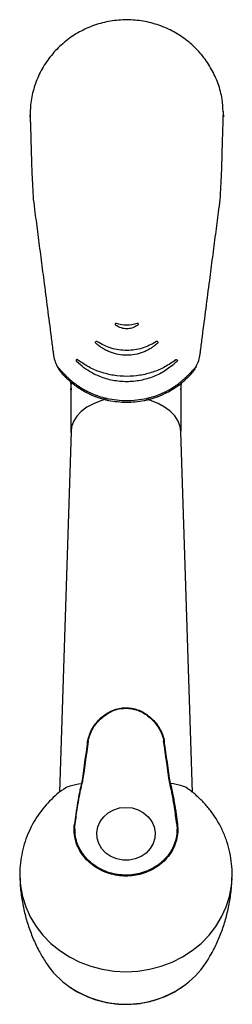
# Model space of a CAD drawing. Header units: millimetres. Extents: x 3882.12 to 3882.176, y 1957.044 to 1957.304.
import ezdxf

# ---------------------------------------------------------------- set-up
doc = ezdxf.new("R2010")
doc.units = ezdxf.units.MM
doc.layers.add('SANINDUSA', color=3, linetype='Continuous')

msp = doc.modelspace()

# ---------------------------------------------------------------- linework, layer by layer
at = {"layer": 'SANINDUSA'}
for p, q in [((3882.122884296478, 1957.278122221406), (3882.122879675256, 1957.27860884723)), ((3882.173879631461, 1957.278608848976), (3882.173875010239, 1957.278122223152)), ((3882.131174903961, 1957.210435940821), (3882.131447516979, 1957.210146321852)), ((3882.139902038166, 1957.210092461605), (3882.139279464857, 1957.210420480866)), ((3882.16530344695, 1957.210154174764), (3882.165582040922, 1957.210448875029)), ((3882.133547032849, 1957.208089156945), (3882.133693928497, 1957.205947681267)), ((3882.1626653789, 1957.205947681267), (3882.162788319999, 1957.207739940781)), ((3882.133673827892, 1957.206240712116), (3882.133673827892, 1957.194671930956)), ((3882.1626653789, 1957.205947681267), (3882.1626653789, 1957.195028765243)), ((3882.13368272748, 1957.194950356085), (3882.130634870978, 1957.099597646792)), ((3882.165725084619, 1957.099577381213), (3882.162676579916, 1957.194950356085)), ((3882.138067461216, 1957.111885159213), (3882.138067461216, 1957.113050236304)), ((3882.15829184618, 1957.113050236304), (3882.15829184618, 1957.111885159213)), ((3882.14817965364, 1957.095622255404), (3882.1481640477, 1957.095622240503)), ((3882.134590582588, 1957.09116004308), (3882.134590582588, 1957.088623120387)), ((3882.161768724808, 1957.09116004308), (3882.161768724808, 1957.088656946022)), ((3882.134679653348, 1957.089828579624), (3882.134679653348, 1957.088125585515)), ((3882.161679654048, 1957.088104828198), (3882.161679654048, 1957.089828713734))]:
    msp.add_line(p, q, dxfattribs=at)
at = {"layer": 'SANINDUSA', "flags": 128}
for points in [[(3882.142629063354, 1957.20338902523), (3882.141520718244, 1957.203057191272), (3882.139587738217, 1957.202283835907), (3882.137866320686, 1957.201325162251), (3882.136398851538, 1957.200204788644), (3882.135221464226, 1957.198950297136), (3882.134363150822, 1957.197592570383), (3882.133845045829, 1957.196165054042), (3882.13368272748, 1957.194950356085)], [(3882.162676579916, 1957.194950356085), (3882.162487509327, 1957.196273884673), (3882.161943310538, 1957.19769737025), (3882.161060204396, 1957.199048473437), (3882.159859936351, 1957.200293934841), (3882.158372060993, 1957.201403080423), (3882.156633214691, 1957.202348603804), (3882.154686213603, 1957.20310721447), (3882.153903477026, 1957.20334192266)], [(3882.14817965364, 1957.095622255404), (3882.149830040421, 1957.095458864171), (3882.15140330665, 1957.09497633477), (3882.152825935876, 1957.094197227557), (3882.154031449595, 1957.093157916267), (3882.154963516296, 1957.091907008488), (3882.155578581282, 1957.090502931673), (3882.155847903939, 1957.089011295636), (3882.155758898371, 1957.087501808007), (3882.155315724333, 1957.086045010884), (3882.154539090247, 1957.08470895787), (3882.153465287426, 1957.083556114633), (3882.152144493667, 1957.082640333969), (3882.15063842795, 1957.082004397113), (3882.149017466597, 1957.081678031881), (3882.147357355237, 1957.081676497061), (3882.145735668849, 1957.08199986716), (3882.144228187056, 1957.082633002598), (3882.142905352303, 1957.083546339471), (3882.141828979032, 1957.084697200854), (3882.141049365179, 1957.086031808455), (3882.14060294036, 1957.087487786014), (3882.14051056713, 1957.088997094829), (3882.140776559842, 1957.090489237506), (3882.141388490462, 1957.091894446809), (3882.142317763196, 1957.093147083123), (3882.143520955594, 1957.094188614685), (3882.144941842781, 1957.094970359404), (3882.146514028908, 1957.095455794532), (3882.1481640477, 1957.095622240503)], [(3882.120196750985, 1957.076808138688), (3882.120351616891, 1957.074877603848), (3882.120874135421, 1957.072055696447), (3882.121740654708, 1957.069304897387), (3882.122940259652, 1957.066659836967), (3882.124457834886, 1957.064153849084), (3882.126274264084, 1957.0618185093), (3882.128366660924, 1957.059683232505), (3882.130708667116, 1957.057774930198), (3882.133270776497, 1957.05611762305), (3882.136020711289, 1957.054732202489), (3882.138923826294, 1957.053636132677), (3882.141943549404, 1957.052843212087), (3882.145041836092, 1957.052363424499), (3882.14817965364, 1957.052202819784), (3882.151317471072, 1957.052363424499), (3882.154415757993, 1957.052843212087), (3882.157435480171, 1957.053636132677), (3882.160338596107, 1957.054732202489), (3882.1630885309, 1957.05611762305), (3882.165650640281, 1957.057774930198), (3882.167992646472, 1957.059683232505), (3882.170085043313, 1957.0618185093), (3882.17190147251, 1957.064153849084), (3882.173419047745, 1957.066659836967), (3882.174618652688, 1957.069304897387), (3882.175485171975, 1957.072055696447), (3882.176007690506, 1957.074877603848), (3882.176162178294, 1957.076798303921)]]:
    msp.add_lwpolyline(points, dxfattribs=at)
at = {"layer": 'SANINDUSA'}
for centre, radius, start, end in [((3882.146462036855, 1957.067322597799), 0.02320258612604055, 213.1053239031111, 235.7084330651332), ((3882.149898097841, 1957.067321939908), 0.02320153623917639, 304.3173535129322, 326.8877204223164), ((3882.148179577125, 1957.070039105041), 0.02641481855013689, 235.9502701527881, 304.0733327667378)]:
    msp.add_arc(centre, radius, start, end, dxfattribs=at)
for centre, major_axis, ratio, start_param, end_param in [((3882.144796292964, 1957.148213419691), (0.01591454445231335, 0.1063781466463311), 0.01431529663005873, 1.90982225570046, 2.022811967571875), ((3882.144787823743, 1957.14696113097), (0.01595438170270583, 0.1066444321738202), 0.01431529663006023, 1.895865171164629, 2.008412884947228), ((3882.151571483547, 1957.14696113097), (-0.01595438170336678, 0.1066444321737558), 0.01431529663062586, 4.274772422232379, 4.387320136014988), ((3882.151563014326, 1957.148213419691), (-0.0159145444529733, 0.1063781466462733), 0.01431529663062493, 4.260373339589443, 4.373363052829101)]:
    msp.add_ellipse(centre, major_axis=major_axis, ratio=ratio, start_param=start_param, end_param=end_param, dxfattribs=at)
for points, knots in [([(3882.173809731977, 1957.279441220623), (3882.173752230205, 1957.280539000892), (3882.17362053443, 1957.283053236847), (3882.172581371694, 1957.286833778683), (3882.170866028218, 1957.290690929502), (3882.168524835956, 1957.294181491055), (3882.16560627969, 1957.297271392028), (3882.162222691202, 1957.299827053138), (3882.158413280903, 1957.30181242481), (3882.154332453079, 1957.303138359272), (3882.150031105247, 1957.303778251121), (3882.145700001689, 1957.303692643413), (3882.14140064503, 1957.302877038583), (3882.137334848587, 1957.30136661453), (3882.13354997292, 1957.29917648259), (3882.130232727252, 1957.296413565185), (3882.127417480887, 1957.293107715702), (3882.125235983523, 1957.289431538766), (3882.123724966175, 1957.285419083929), (3882.123018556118, 1957.282054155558), (3882.12294527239, 1957.280033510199), (3882.122923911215, 1957.279444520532)], [0, 0, 0, 0, 0.04243344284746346, 0.09718492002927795, 0.1503854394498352, 0.2051082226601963, 0.2586859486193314, 0.3137848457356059, 0.3679267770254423, 0.4236040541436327, 0.4783856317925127, 0.5347455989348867, 0.5897035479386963, 0.6462581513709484, 0.7011156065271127, 0.7575881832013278, 0.8120110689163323, 0.8680502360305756, 0.9218390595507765, 0.9772171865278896, 0.9999999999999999, 0.9999999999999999, 0.9999999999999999, 0.9999999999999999]), ([(3882.122884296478, 1957.278122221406), (3882.122898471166, 1957.277738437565), (3882.122926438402, 1957.276981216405), (3882.123018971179, 1957.275037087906), (3882.123087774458, 1957.272608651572), (3882.123155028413, 1957.269980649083), (3882.12322511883, 1957.267399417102), (3882.123283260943, 1957.265120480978), (3882.12338424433, 1957.262650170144), (3882.123524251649, 1957.259769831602), (3882.123662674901, 1957.257419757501), (3882.123733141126, 1957.25622342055)], [0, 0, 0, 0, 0.1461432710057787, 0.2883466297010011, 0.4256384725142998, 0.5586839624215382, 0.6454194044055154, 0.7307756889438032, 0.8002304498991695, 0.8983046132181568, 1, 1, 1, 1]), ([(3882.122894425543, 1957.279473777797), (3882.122895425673, 1957.278979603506), (3882.122897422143, 1957.277993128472), (3882.12294830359, 1957.276685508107), (3882.122973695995, 1957.276032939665)], [0, 0, 0, 0, 0.5009496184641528, 1, 1, 1, 1]), ([(3882.173785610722, 1957.276032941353), (3882.173811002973, 1957.27668550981), (3882.17386188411, 1957.277993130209), (3882.17386388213, 1957.278979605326), (3882.173864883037, 1957.27947377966)], [0, 0, 0, 0, 0.4990503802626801, 1, 1, 1, 1]), ([(3882.173022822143, 1957.256169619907), (3882.173093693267, 1957.257369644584), (3882.173232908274, 1957.259726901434), (3882.173373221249, 1957.262614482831), (3882.173475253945, 1957.26508765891), (3882.17353333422, 1957.267370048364), (3882.173603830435, 1957.269961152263), (3882.173670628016, 1957.272580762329), (3882.173736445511, 1957.274885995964), (3882.173783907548, 1957.275925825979), (3882.17380499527, 1957.276387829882)], [0, 0, 0, 0, 0.1239103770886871, 0.2434021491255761, 0.3276260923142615, 0.4315456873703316, 0.5371562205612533, 0.6991570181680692, 0.8663333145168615, 1, 1, 1, 1]), ([(3882.123733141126, 1957.25622342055), (3882.123733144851, 1957.256223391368), (3882.123866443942, 1957.255179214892), (3882.12426547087, 1957.252126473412), (3882.124922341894, 1957.247041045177), (3882.125709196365, 1957.240972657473), (3882.126554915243, 1957.234443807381), (3882.127458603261, 1957.22746930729), (3882.128260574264, 1957.221279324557), (3882.128782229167, 1957.217253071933), (3882.128982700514, 1957.215705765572), (3882.129022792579, 1957.215396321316)], [0, 0, 0, 0, 2.532313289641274e-06, 0.09061186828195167, 0.2370794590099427, 0.384547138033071, 0.5320783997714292, 0.7103960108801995, 0.8887001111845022, 0.9777412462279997, 1, 1, 1, 1]), ([(3882.16773667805, 1957.215395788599), (3882.167776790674, 1957.215705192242), (3882.167977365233, 1957.217252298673), (3882.168499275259, 1957.221277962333), (3882.169301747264, 1957.227467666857), (3882.170206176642, 1957.234444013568), (3882.171054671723, 1957.240988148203), (3882.171839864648, 1957.247046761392), (3882.172506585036, 1957.252182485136), (3882.172880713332, 1957.255080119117), (3882.173022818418, 1957.256169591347), (3882.173022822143, 1957.256169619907)], [0, 0, 0, 0, 0.02228796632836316, 0.1114461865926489, 0.289984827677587, 0.4685369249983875, 0.6166153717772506, 0.7646294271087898, 0.9116301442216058, 0.999997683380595, 0.9999999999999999, 0.9999999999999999, 0.9999999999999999, 0.9999999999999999]), ([(3882.145334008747, 1957.223374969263), (3882.145323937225, 1957.223347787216), (3882.145303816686, 1957.223293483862), (3882.145311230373, 1957.223205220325), (3882.145345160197, 1957.223122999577), (3882.145388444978, 1957.223083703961), (3882.145410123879, 1957.223064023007)], [0, 0, 0, 0, 0.2504322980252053, 0.5003049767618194, 0.7497309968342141, 1, 1, 1, 1]), ([(3882.145645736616, 1957.223497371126), (3882.145615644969, 1957.223505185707), (3882.145555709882, 1957.223520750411), (3882.145463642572, 1957.223501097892), (3882.14538316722, 1957.223452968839), (3882.145350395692, 1957.223400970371), (3882.145334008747, 1957.223374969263)], [0, 0, 0, 0, 0.2516199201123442, 0.5011643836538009, 0.7505642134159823, 1, 1, 1, 1]), ([(3882.151113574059, 1957.223497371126), (3882.150201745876, 1957.223253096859), (3882.148379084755, 1957.222764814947), (3882.146556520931, 1957.223253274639), (3882.145645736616, 1957.223497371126)], [0, 0, 0, 0, 0.5002730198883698, 1, 1, 1, 1]), ([(3882.151425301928, 1957.223374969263), (3882.151408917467, 1957.223400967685), (3882.151376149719, 1957.223452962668), (3882.151295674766, 1957.223501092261), (3882.151203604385, 1957.223520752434), (3882.151143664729, 1957.223505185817), (3882.151113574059, 1957.223497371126)], [0, 0, 0, 0, 0.2494070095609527, 0.4987961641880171, 0.7483876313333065, 0.9999999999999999, 0.9999999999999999, 0.9999999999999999, 0.9999999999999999]), ([(3882.151349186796, 1957.223064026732), (3882.151370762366, 1957.223083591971), (3882.151413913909, 1957.223122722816), (3882.151447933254, 1957.223204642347), (3882.15145559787, 1957.223293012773), (3882.151435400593, 1957.223347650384), (3882.151425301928, 1957.223374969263)], [0, 0, 0, 0, 0.2499990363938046, 0.5000027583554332, 0.7500007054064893, 0.9999999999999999, 0.9999999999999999, 0.9999999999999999, 0.9999999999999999]), ([(3882.151338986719, 1957.223056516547), (3882.15081958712, 1957.222751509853), (3882.149902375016, 1957.222212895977), (3882.148364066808, 1957.222029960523), (3882.146840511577, 1957.222217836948), (3882.145925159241, 1957.222758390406), (3882.145420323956, 1957.223056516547)], [0, 0, 0, 0, 0.2831277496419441, 0.4999776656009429, 0.72422759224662, 1, 1, 1, 1]), ([(3882.151338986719, 1957.223056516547), (3882.151341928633, 1957.223058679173), (3882.15134746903, 1957.223062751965), (3882.151348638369, 1957.22306361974), (3882.151349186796, 1957.223064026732)], [0, 0, 0, 0, 0.530993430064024, 1, 1, 1, 1]), ([(3882.140210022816, 1957.21829712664), (3882.140189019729, 1957.218321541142), (3882.140147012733, 1957.218370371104), (3882.140125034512, 1957.21846629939), (3882.140136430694, 1957.218564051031), (3882.140172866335, 1957.218617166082), (3882.140191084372, 1957.218643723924)], [0, 0, 0, 0, 0.2499979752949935, 0.5000057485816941, 0.7499998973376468, 1, 1, 1, 1]), ([(3882.14052049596, 1957.218677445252), (3882.140492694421, 1957.218693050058), (3882.140438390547, 1957.218723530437), (3882.140345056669, 1957.218729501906), (3882.140256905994, 1957.218704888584), (3882.140213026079, 1957.218664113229), (3882.140191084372, 1957.218643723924)], [0, 0, 0, 0, 0.2598358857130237, 0.507529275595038, 0.7537449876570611, 1, 1, 1, 1]), ([(3882.140266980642, 1957.218244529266), (3882.14025189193, 1957.218258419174), (3882.140231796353, 1957.218276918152), (3882.14021501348, 1957.218292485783), (3882.140210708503, 1957.218296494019), (3882.14021024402, 1957.218296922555), (3882.140210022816, 1957.21829712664)], [0, 0, 0, 0, 0.6290030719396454, 0.8377242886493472, 0.9227182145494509, 1, 1, 1, 1]), ([(3882.156492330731, 1957.218244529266), (3882.15615321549, 1957.217952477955), (3882.155590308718, 1957.217467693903), (3882.154650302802, 1957.216839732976), (3882.153745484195, 1957.21633372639), (3882.152367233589, 1957.215725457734), (3882.150587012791, 1957.215220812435), (3882.148372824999, 1957.215021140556), (3882.146177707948, 1957.215221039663), (3882.144393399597, 1957.215725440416), (3882.14302633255, 1957.216327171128), (3882.142102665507, 1957.216843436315), (3882.141166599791, 1957.217468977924), (3882.140599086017, 1957.217958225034), (3882.140266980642, 1957.218244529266)], [0, 0, 0, 0, 0.07544171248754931, 0.1252277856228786, 0.1904609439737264, 0.2500395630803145, 0.3789079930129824, 0.5000118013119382, 0.6222199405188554, 0.7478419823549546, 0.8103487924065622, 0.873683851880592, 0.9260806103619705, 1, 1, 1, 1]), ([(3882.156238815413, 1957.218677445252), (3882.155015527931, 1957.21802701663), (3882.15256916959, 1957.216726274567), (3882.148380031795, 1957.2161955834), (3882.144190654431, 1957.216726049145), (3882.141743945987, 1957.218026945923), (3882.14052049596, 1957.218677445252)], [0, 0, 0, 0, 0.2500051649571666, 0.4999660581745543, 0.7499634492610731, 1, 1, 1, 1]), ([(3882.156568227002, 1957.218643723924), (3882.156546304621, 1957.218664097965), (3882.1565024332, 1957.218704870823), (3882.156414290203, 1957.218729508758), (3882.156320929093, 1957.218723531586), (3882.156266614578, 1957.218693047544), (3882.156238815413, 1957.218677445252)], [0, 0, 0, 0, 0.2460466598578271, 0.4923925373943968, 0.7401971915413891, 1, 1, 1, 1]), ([(3882.156549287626, 1957.21829712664), (3882.156549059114, 1957.218296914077), (3882.15654857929, 1957.218296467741), (3882.15654425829, 1957.218292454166), (3882.156527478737, 1957.218276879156), (3882.156507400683, 1957.218258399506), (3882.156492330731, 1957.218244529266)], [0, 0, 0, 0, 0.07747596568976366, 0.1626821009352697, 0.3715357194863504, 1, 1, 1, 1]), ([(3882.156568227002, 1957.218643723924), (3882.156586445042, 1957.21861716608), (3882.156622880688, 1957.218564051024), (3882.156634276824, 1957.218466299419), (3882.15661229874, 1957.218370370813), (3882.156570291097, 1957.218321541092), (3882.156549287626, 1957.21829712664)], [0, 0, 0, 0, 0.24999974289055, 0.4999935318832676, 0.7500009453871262, 1, 1, 1, 1]), ([(3882.129022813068, 1957.215396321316), (3882.129119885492, 1957.214836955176), (3882.129317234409, 1957.213699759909), (3882.129796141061, 1957.212653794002), (3882.130039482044, 1957.212122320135)], [0, 0, 0, 0, 0.4918822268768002, 1, 1, 1, 1]), ([(3882.135150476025, 1957.213894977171), (3882.135134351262, 1957.213884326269), (3882.13510210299, 1957.213863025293), (3882.135064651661, 1957.213818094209), (3882.135037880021, 1957.213766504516), (3882.135023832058, 1957.213709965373), (3882.135023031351, 1957.213651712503), (3882.135035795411, 1957.213595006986), (3882.135060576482, 1957.213542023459), (3882.135086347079, 1957.213513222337), (3882.135099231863, 1957.21349882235)], [0, 0, 0, 0, 0.1250062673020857, 0.250002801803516, 0.3750010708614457, 0.4999987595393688, 0.6250062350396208, 0.7500039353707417, 0.875006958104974, 1, 1, 1, 1]), ([(3882.135099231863, 1957.21349882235), (3882.13509935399, 1957.213498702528), (3882.135099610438, 1957.21349845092), (3882.135101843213, 1957.213496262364), (3882.135110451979, 1957.213487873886), (3882.135148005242, 1957.213451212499), (3882.135186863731, 1957.213413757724), (3882.135217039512, 1957.213384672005)], [0, 0, 0, 0, 0.025258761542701, 0.05303959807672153, 0.1201341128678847, 0.3167351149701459, 0.9999999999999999, 0.9999999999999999, 0.9999999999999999, 0.9999999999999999]), ([(3882.13543355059, 1957.213857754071), (3882.135411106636, 1957.21387403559), (3882.135368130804, 1957.21390521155), (3882.135292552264, 1957.213926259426), (3882.135217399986, 1957.213925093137), (3882.135172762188, 1957.213905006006), (3882.135150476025, 1957.213894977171)], [0, 0, 0, 0, 0.2688439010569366, 0.5147840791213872, 0.7577478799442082, 1, 1, 1, 1]), ([(3882.161542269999, 1957.213384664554), (3882.160618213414, 1957.212590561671), (3882.158786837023, 1957.211016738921), (3882.155523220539, 1957.209364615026), (3882.152034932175, 1957.208320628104), (3882.148378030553, 1957.207969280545), (3882.144738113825, 1957.208320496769), (3882.141621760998, 1957.209241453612), (3882.139092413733, 1957.210456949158), (3882.137037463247, 1957.211762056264), (3882.135830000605, 1957.212838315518), (3882.135217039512, 1957.213384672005)], [0, 0, 0, 0, 0.1259852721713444, 0.2496886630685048, 0.3747387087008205, 0.4996019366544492, 0.6254572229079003, 0.749055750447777, 0.832412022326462, 0.9149249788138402, 1, 1, 1, 1]), ([(3882.161325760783, 1957.213857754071), (3882.160377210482, 1957.213205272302), (3882.158480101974, 1957.211900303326), (3882.15526203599, 1957.210545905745), (3882.151875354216, 1957.209691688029), (3882.148380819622, 1957.209407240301), (3882.14488556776, 1957.209691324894), (3882.141497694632, 1957.210545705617), (3882.138279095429, 1957.211900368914), (3882.136382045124, 1957.213205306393), (3882.13543355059, 1957.213857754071)], [0, 0, 0, 0, 0.1249812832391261, 0.2499636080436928, 0.3749187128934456, 0.4999403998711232, 0.6250172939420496, 0.750043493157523, 0.8750257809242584, 1, 1, 1, 1]), ([(3882.161608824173, 1957.213894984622), (3882.161586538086, 1957.213905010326), (3882.161541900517, 1957.213925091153), (3882.161466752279, 1957.213926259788), (3882.161391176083, 1957.21390521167), (3882.16134820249, 1957.213874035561), (3882.161325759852, 1957.213857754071)], [0, 0, 0, 0, 0.2422506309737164, 0.4852121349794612, 0.7311558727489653, 1, 1, 1, 1]), ([(3882.161660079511, 1957.21349882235), (3882.161659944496, 1957.21349868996), (3882.161659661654, 1957.213498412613), (3882.161657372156, 1957.213496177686), (3882.161648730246, 1957.213487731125), (3882.161611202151, 1957.213451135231), (3882.161572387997, 1957.213413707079), (3882.161542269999, 1957.213384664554)], [0, 0, 0, 0, 0.02545940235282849, 0.05333507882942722, 0.120813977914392, 0.3177920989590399, 1, 1, 1, 1]), ([(3882.161608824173, 1957.213894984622), (3882.161624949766, 1957.213884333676), (3882.161657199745, 1957.213863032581), (3882.161694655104, 1957.213818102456), (3882.161721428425, 1957.213766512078), (3882.16173547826, 1957.213709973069), (3882.161736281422, 1957.213651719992), (3882.161723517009, 1957.213595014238), (3882.161698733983, 1957.213542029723), (3882.161672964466, 1957.213513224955), (3882.161660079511, 1957.21349882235)], [0, 0, 0, 0, 0.1250077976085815, 0.2500062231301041, 0.3750029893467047, 0.4999983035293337, 0.625002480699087, 0.7499968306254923, 0.8749965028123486, 1, 1, 1, 1]), ([(3882.166720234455, 1957.212122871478), (3882.166956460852, 1957.212636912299), (3882.167436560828, 1957.213681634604), (3882.167635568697, 1957.214818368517), (3882.167736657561, 1957.215395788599)], [0, 0, 0, 0, 0.492035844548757, 1, 1, 1, 1]), ([(3882.130039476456, 1957.212122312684), (3882.130100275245, 1957.212054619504), (3882.130221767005, 1957.211919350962), (3882.130343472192, 1957.211783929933), (3882.130404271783, 1957.211716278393)], [0, 0, 0, 0, 0.5004354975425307, 1, 1, 1, 1]), ([(3882.130039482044, 1957.212122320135), (3882.130126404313, 1957.211958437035), (3882.13023403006, 1957.211755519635), (3882.130380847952, 1957.211508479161), (3882.130434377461, 1957.211422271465), (3882.130464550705, 1957.211373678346)], [0, 0, 0, 0, 0.6468781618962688, 0.8009540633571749, 0.9999999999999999, 0.9999999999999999, 0.9999999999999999, 0.9999999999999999]), ([(3882.130404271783, 1957.211716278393), (3882.130418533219, 1957.21170048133), (3882.1304470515, 1957.211668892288), (3882.130475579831, 1957.211637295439), (3882.130489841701, 1957.211621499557)], [0, 0, 0, 0, 0.5000804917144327, 1, 1, 1, 1]), ([(3882.130464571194, 1957.211373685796), (3882.130488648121, 1957.211335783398), (3882.130654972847, 1957.211073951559), (3882.13094124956, 1957.210674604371), (3882.131295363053, 1957.210253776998), (3882.131518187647, 1957.210014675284), (3882.131628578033, 1957.209902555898), (3882.131667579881, 1957.209864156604), (3882.131677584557, 1957.209854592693), (3882.131680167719, 1957.20985222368), (3882.131680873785, 1957.209851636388), (3882.131681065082, 1957.209851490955), (3882.131681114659, 1957.209851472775), (3882.131681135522, 1957.209851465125)], [0, 0, 0, 0, 0.06878343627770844, 0.4751597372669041, 0.7517911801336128, 0.9135647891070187, 0.9778414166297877, 0.9940844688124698, 0.9983015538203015, 0.9994427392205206, 0.9997821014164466, 0.9999083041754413, 1, 1, 1, 1]), ([(3882.130489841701, 1957.211621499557), (3882.130506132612, 1957.211603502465), (3882.130538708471, 1957.211567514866), (3882.130571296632, 1957.211531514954), (3882.130587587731, 1957.211513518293)], [0, 0, 0, 0, 0.5000915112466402, 1, 1, 1, 1]), ([(3882.130587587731, 1957.211513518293), (3882.130624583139, 1957.211472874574), (3882.130698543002, 1957.211391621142), (3882.130772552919, 1957.211310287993), (3882.130809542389, 1957.211269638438)], [0, 0, 0, 0, 0.5002092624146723, 1, 1, 1, 1]), ([(3882.130809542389, 1957.211269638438), (3882.130981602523, 1957.211082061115), (3882.131313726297, 1957.21071998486), (3882.131654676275, 1957.210364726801), (3882.131818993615, 1957.21019351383)], [0, 0, 0, 0, 0.5180602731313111, 1, 1, 1, 1]), ([(3882.165071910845, 1957.210329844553), (3882.165045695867, 1957.210302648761), (3882.164993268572, 1957.210248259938), (3882.164940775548, 1957.210193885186), (3882.164914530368, 1957.21016669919)], [0, 0, 0, 0, 0.5000253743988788, 0.9999999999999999, 0.9999999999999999, 0.9999999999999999, 0.9999999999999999]), ([(3882.165927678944, 1957.211245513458), (3882.165780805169, 1957.211085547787), (3882.165498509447, 1957.210778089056), (3882.165210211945, 1957.210475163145), (3882.165071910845, 1957.210329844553)], [0, 0, 0, 0, 0.5202833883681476, 1, 1, 1, 1]), ([(3882.166720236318, 1957.212122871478), (3882.166490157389, 1957.211712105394), (3882.166144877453, 1957.211095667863), (3882.165634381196, 1957.210450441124), (3882.165362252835, 1957.21014385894), (3882.165215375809, 1957.209988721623), (3882.165137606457, 1957.209909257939), (3882.165097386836, 1957.209869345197), (3882.165083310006, 1957.209855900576), (3882.165079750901, 1957.209852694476), (3882.165078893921, 1957.209852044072), (3882.16507867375, 1957.20985192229), (3882.165078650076, 1957.209851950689), (3882.165078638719, 1957.209851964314)], [0, 0, 0, 0, 0.4996967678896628, 0.7498959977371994, 0.8754014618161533, 0.9376018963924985, 0.9781779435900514, 0.9942752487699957, 0.9983448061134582, 0.9994252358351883, 0.9997542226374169, 0.9998820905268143, 1, 1, 1, 1]), ([(3882.166343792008, 1957.211703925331), (3882.166274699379, 1957.211627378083), (3882.166136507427, 1957.211474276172), (3882.165997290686, 1957.211321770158), (3882.165927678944, 1957.211245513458)], [0, 0, 0, 0, 0.4999757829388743, 0.9999999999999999, 0.9999999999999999, 0.9999999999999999, 0.9999999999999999]), ([(3882.166720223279, 1957.212122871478), (3882.166657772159, 1957.212052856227), (3882.166532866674, 1957.211912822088), (3882.166406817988, 1957.211773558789), (3882.166343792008, 1957.211703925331)], [0, 0, 0, 0, 0.4999870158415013, 1, 1, 1, 1]), ([(3882.131681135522, 1957.209851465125), (3882.131765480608, 1957.20976252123), (3882.131934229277, 1957.209584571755), (3882.132107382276, 1957.209410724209), (3882.132193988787, 1957.209323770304)], [0, 0, 0, 0, 0.4998266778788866, 0.9999999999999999, 0.9999999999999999, 0.9999999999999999, 0.9999999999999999]), ([(3882.131818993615, 1957.21019351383), (3882.131863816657, 1957.21014776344), (3882.131953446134, 1957.210056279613), (3882.132043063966, 1957.209964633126), (3882.132087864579, 1957.209918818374)], [0, 0, 0, 0, 0.5000926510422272, 1, 1, 1, 1]), ([(3882.132087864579, 1957.209918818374), (3882.13212082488, 1957.209885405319), (3882.132186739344, 1957.209818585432), (3882.132252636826, 1957.209751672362), (3882.132285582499, 1957.209718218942)], [0, 0, 0, 0, 0.5000465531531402, 1, 1, 1, 1]), ([(3882.132193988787, 1957.209323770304), (3882.132214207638, 1957.209303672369), (3882.132254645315, 1957.209263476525), (3882.1322953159, 1957.209223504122), (3882.13231565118, 1957.209203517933)], [0, 0, 0, 0, 0.5000003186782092, 1, 1, 1, 1]), ([(3882.132285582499, 1957.209718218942), (3882.132493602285, 1957.20951350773), (3882.13290880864, 1957.209104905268), (3882.133347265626, 1957.208720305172), (3882.133566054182, 1957.208528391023)], [0, 0, 0, 0, 0.5010033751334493, 1, 1, 1, 1]), ([(3882.13231565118, 1957.209203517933), (3882.132568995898, 1957.208960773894), (3882.133074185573, 1957.208476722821), (3882.133612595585, 1957.208027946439), (3882.133881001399, 1957.207804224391)], [0, 0, 0, 0, 0.5014843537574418, 1, 1, 1, 1]), ([(3882.133566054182, 1957.208528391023), (3882.133686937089, 1957.208425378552), (3882.13392856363, 1957.208219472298), (3882.134176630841, 1957.208020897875), (3882.134300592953, 1957.207921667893)], [0, 0, 0, 0, 0.500288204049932, 0.9999999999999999, 0.9999999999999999, 0.9999999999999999, 0.9999999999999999]), ([(3882.133673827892, 1957.205890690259), (3882.133667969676, 1957.206047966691), (3882.133677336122, 1957.206686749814), (3882.133803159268, 1957.207316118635), (3882.133897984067, 1957.207790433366)], [0.4932580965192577, 0.4932580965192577, 0.4932580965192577, 0.4932580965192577, 0.6181012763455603, 1, 1, 1, 1]), ([(3882.133881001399, 1957.207804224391), (3882.133897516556, 1957.207790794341), (3882.133930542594, 1957.207763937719), (3882.133963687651, 1957.207737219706), (3882.133980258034, 1957.207723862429)], [0, 0, 0, 0, 0.5000647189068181, 1, 1, 1, 1]), ([(3882.133980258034, 1957.207723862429), (3882.13400900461, 1957.207700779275), (3882.134066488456, 1957.20765462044), (3882.134124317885, 1957.207608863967), (3882.134153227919, 1957.207585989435)], [0, 0, 0, 0, 0.5000809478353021, 1, 1, 1, 1]), ([(3882.134300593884, 1957.207921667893), (3882.134478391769, 1957.207782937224), (3882.134833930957, 1957.207505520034), (3882.135201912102, 1957.207243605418), (3882.135385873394, 1957.20711266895)], [0, 0, 0, 0, 0.5000795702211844, 1, 1, 1, 1]), ([(3882.161302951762, 1957.206630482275), (3882.161852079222, 1957.207022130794), (3882.162949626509, 1957.207804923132), (3882.163930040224, 1957.208722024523), (3882.164419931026, 1957.209180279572)], [0, 0, 0, 0, 0.5003223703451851, 1, 1, 1, 1]), ([(3882.161427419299, 1957.207150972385), (3882.161720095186, 1957.207362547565), (3882.162304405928, 1957.20778494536), (3882.162856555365, 1957.208245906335), (3882.163132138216, 1957.208475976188)], [0, 0, 0, 0, 0.5008908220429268, 1, 1, 1, 1]), ([(3882.164333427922, 1957.209578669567), (3882.164138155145, 1957.20938957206), (3882.163747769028, 1957.209011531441), (3882.163337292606, 1957.208654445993), (3882.163132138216, 1957.208475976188)], [0, 0, 0, 0, 0.5002042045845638, 1, 1, 1, 1]), ([(3882.164656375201, 1957.209903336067), (3882.164602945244, 1957.209848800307), (3882.164496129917, 1957.209739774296), (3882.164387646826, 1957.209632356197), (3882.164333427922, 1957.209578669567)], [0, 0, 0, 0, 0.5002087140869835, 1, 1, 1, 1]), ([(3882.164419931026, 1957.209180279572), (3882.164437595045, 1957.209197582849), (3882.164472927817, 1957.209232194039), (3882.164508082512, 1957.209266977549), (3882.164525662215, 1957.209284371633)], [0, 0, 0, 0, 0.4999330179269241, 1, 1, 1, 1]), ([(3882.164525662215, 1957.209284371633), (3882.164619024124, 1957.20937770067), (3882.164805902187, 1957.209564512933), (3882.16498767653, 1957.209756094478), (3882.165078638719, 1957.209851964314)], [0, 0, 0, 0, 0.4995873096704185, 1, 1, 1, 1]), ([(3882.164750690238, 1957.209998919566), (3882.164735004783, 1957.209982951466), (3882.164703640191, 1957.209951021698), (3882.164672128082, 1957.209919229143), (3882.164656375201, 1957.209903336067)], [0, 0, 0, 0, 0.5001006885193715, 1, 1, 1, 1]), ([(3882.164914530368, 1957.21016669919), (3882.164887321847, 1957.210138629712), (3882.164832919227, 1957.210082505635), (3882.164778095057, 1957.210026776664), (3882.164750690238, 1957.209998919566)], [0, 0, 0, 0, 0.5001325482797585, 1, 1, 1, 1]), ([(3882.134153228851, 1957.207585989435), (3882.134366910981, 1957.20742040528), (3882.134794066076, 1957.207089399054), (3882.135239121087, 1957.206781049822), (3882.135461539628, 1957.2066269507)], [0, 0, 0, 0, 0.5002448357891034, 1, 1, 1, 1]), ([(3882.135385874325, 1957.20711266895), (3882.135452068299, 1957.207066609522), (3882.135584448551, 1957.206974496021), (3882.135718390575, 1957.206884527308), (3882.135785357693, 1957.206839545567)], [0, 0, 0, 0, 0.5000290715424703, 1, 1, 1, 1]), ([(3882.135461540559, 1957.2066269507), (3882.135927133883, 1957.206322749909), (3882.136861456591, 1957.205712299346), (3882.137859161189, 1957.20520687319), (3882.138359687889, 1957.20495331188)], [0, 0, 0, 0, 0.4983217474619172, 0.9999999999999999, 0.9999999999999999, 0.9999999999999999, 0.9999999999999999]), ([(3882.135785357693, 1957.206839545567), (3882.135808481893, 1957.206824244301), (3882.135854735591, 1957.206793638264), (3882.135900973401, 1957.206762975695), (3882.135924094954, 1957.206747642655)], [0, 0, 0, 0, 0.4999427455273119, 1, 1, 1, 1]), ([(3882.135924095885, 1957.206747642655), (3882.136240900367, 1957.206545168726), (3882.136875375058, 1957.206139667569), (3882.137540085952, 1957.205783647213), (3882.137872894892, 1957.205605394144)], [0, 0, 0, 0, 0.4993177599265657, 1, 1, 1, 1]), ([(3882.137872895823, 1957.205605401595), (3882.137929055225, 1957.205576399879), (3882.138041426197, 1957.205518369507), (3882.138154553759, 1957.205461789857), (3882.138211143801, 1957.205433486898)], [0, 0, 0, 0, 0.4997678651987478, 1, 1, 1, 1]), ([(3882.138211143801, 1957.205433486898), (3882.138825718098, 1957.20514550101), (3882.140049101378, 1957.204572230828), (3882.141340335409, 1957.204171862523), (3882.14198290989, 1957.203972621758)], [0, 0, 0, 0, 0.5023562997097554, 1, 1, 1, 1]), ([(3882.154607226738, 1957.203925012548), (3882.155239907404, 1957.204115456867), (3882.156505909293, 1957.204496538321), (3882.157708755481, 1957.205043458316), (3882.158310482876, 1957.205317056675)], [0, 0, 0, 0, 0.4997470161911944, 1, 1, 1, 1]), ([(3882.158185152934, 1957.204850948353), (3882.158721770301, 1957.205116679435), (3882.159797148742, 1957.205649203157), (3882.160800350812, 1957.20630295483), (3882.161302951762, 1957.206630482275)], [0, 0, 0, 0, 0.4990032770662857, 0.9999999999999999, 0.9999999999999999, 0.9999999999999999, 0.9999999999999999]), ([(3882.158310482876, 1957.205317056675), (3882.158408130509, 1957.205364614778), (3882.158603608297, 1957.20545981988), (3882.158796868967, 1957.205559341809), (3882.158893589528, 1957.205609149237)], [0, 0, 0, 0, 0.4995331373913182, 1, 1, 1, 1]), ([(3882.158893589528, 1957.205609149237), (3882.159329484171, 1957.205845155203), (3882.16020094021, 1957.206316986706), (3882.161018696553, 1957.206873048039), (3882.161427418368, 1957.207150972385)], [0, 0, 0, 0, 0.5001912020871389, 1, 1, 1, 1]), ([(3882.162501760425, 1957.207525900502), (3882.162577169, 1957.207139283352), (3882.162702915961, 1957.206494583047), (3882.1626942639, 1957.205839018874), (3882.1626653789, 1957.205578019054)], [0, 0, 0, 0, 0.3348517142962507, 0.5583792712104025, 0.5583792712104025, 0.5583792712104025, 0.5583792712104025]), ([(3882.138359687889, 1957.20495331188), (3882.138461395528, 1957.204904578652), (3882.138664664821, 1957.204807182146), (3882.138870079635, 1957.20471429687), (3882.138972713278, 1957.204667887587)], [0, 0, 0, 0, 0.500359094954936, 1, 1, 1, 1]), ([(3882.138972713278, 1957.204667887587), (3882.138984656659, 1957.204662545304), (3882.139008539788, 1957.20465186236), (3882.139032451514, 1957.204641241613), (3882.139044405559, 1957.204635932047)], [0, 0, 0, 0, 0.5000760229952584, 0.9999999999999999, 0.9999999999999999, 0.9999999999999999, 0.9999999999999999]), ([(3882.139044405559, 1957.204635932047), (3882.139070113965, 1957.204624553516), (3882.139121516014, 1957.204601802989), (3882.139173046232, 1957.204579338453), (3882.13919880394, 1957.204568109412)], [0, 0, 0, 0, 0.5001436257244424, 1, 1, 1, 1]), ([(3882.13919880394, 1957.204568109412), (3882.139212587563, 1957.204562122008), (3882.139240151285, 1957.204550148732), (3882.139267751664, 1957.204538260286), (3882.139281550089, 1957.204532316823)], [0, 0, 0, 0, 0.5000639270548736, 1, 1, 1, 1]), ([(3882.139281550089, 1957.204532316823), (3882.139403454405, 1957.204480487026), (3882.139647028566, 1957.20437692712), (3882.139893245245, 1957.204279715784), (3882.140016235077, 1957.204231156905)], [0, 0, 0, 0, 0.5004813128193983, 0.9999999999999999, 0.9999999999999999, 0.9999999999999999, 0.9999999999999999]), ([(3882.140016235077, 1957.204231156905), (3882.140053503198, 1957.204216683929), (3882.140128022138, 1957.204187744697), (3882.140202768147, 1957.20415938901), (3882.140240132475, 1957.204145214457)], [0, 0, 0, 0, 0.5001160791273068, 0.9999999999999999, 0.9999999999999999, 0.9999999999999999, 0.9999999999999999]), ([(3882.140240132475, 1957.204145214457), (3882.140636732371, 1957.204001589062), (3882.141429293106, 1957.203714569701), (3882.142243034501, 1957.203493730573), (3882.142649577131, 1957.203383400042)], [0, 0, 0, 0, 0.5004031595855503, 0.9999999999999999, 0.9999999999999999, 0.9999999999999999, 0.9999999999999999]), ([(3882.141982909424, 1957.203972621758), (3882.142119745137, 1957.203934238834), (3882.142393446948, 1957.203857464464), (3882.142669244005, 1957.20378847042), (3882.142807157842, 1957.203753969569)], [0, 0, 0, 0, 0.4999444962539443, 1, 1, 1, 1]), ([(3882.142649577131, 1957.203383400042), (3882.142675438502, 1957.203376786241), (3882.142727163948, 1957.203363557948), (3882.142778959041, 1957.203350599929), (3882.142804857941, 1957.203344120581)], [0, 0, 0, 0, 0.4999738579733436, 1, 1, 1, 1]), ([(3882.142804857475, 1957.203344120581), (3882.142823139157, 1957.203339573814), (3882.142859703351, 1957.203330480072), (3882.142896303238, 1957.203321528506), (3882.142914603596, 1957.203317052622)], [0, 0, 0, 0, 0.4999886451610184, 0.9999999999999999, 0.9999999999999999, 0.9999999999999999, 0.9999999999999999]), ([(3882.142807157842, 1957.203753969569), (3882.14285697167, 1957.203742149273), (3882.14295660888, 1957.203718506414), (3882.143056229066, 1957.203694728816), (3882.143106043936, 1957.203682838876)], [0, 0, 0, 0, 0.4999520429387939, 1, 1, 1, 1]), ([(3882.142914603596, 1957.203317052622), (3882.142941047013, 1957.203310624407), (3882.142993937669, 1957.203297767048), (3882.143046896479, 1957.203285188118), (3882.143073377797, 1957.203278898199)], [0, 0, 0, 0, 0.4999638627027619, 1, 1, 1, 1]), ([(3882.143073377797, 1957.203278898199), (3882.143161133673, 1957.203258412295), (3882.143336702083, 1957.203217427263), (3882.143512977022, 1957.203179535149), (3882.143601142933, 1957.203160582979)], [0, 0, 0, 0, 0.4998386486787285, 1, 1, 1, 1]), ([(3882.143106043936, 1957.203682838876), (3882.14486690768, 1957.203384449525), (3882.148390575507, 1957.20278734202), (3882.151913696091, 1957.203387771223), (3882.153676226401, 1957.20368815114)], [0, 0, 0, 0, 0.499724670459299, 1, 1, 1, 1]), ([(3882.143601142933, 1957.203160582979), (3882.145165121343, 1957.20291332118), (3882.148293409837, 1957.202418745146), (3882.151425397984, 1957.202890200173), (3882.152991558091, 1957.20312595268)], [0, 0, 0, 0, 0.4999469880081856, 1, 1, 1, 1]), ([(3882.152991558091, 1957.20312595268), (3882.1531287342, 1957.203154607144), (3882.153402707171, 1957.203211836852), (3882.153674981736, 1957.20327653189), (3882.15381093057, 1957.203308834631)], [0, 0, 0, 0, 0.500692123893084, 1, 1, 1, 1]), ([(3882.153676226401, 1957.20368815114), (3882.153731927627, 1957.203701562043), (3882.153843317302, 1957.203728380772), (3882.153954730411, 1957.203755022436), (3882.154010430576, 1957.203768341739)], [0, 0, 0, 0, 0.5000573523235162, 1, 1, 1, 1]), ([(3882.15381093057, 1957.203308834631), (3882.15383359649, 1957.203314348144), (3882.153878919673, 1957.203325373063), (3882.15392419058, 1957.203336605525), (3882.15394682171, 1957.203342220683)], [0, 0, 0, 0, 0.5000954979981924, 1, 1, 1, 1]), ([(3882.153946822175, 1957.203342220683), (3882.153966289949, 1957.203347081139), (3882.154005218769, 1957.203356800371), (3882.15404411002, 1957.20336666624), (3882.154063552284, 1957.203371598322)], [0, 0, 0, 0, 0.5000864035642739, 0.9999999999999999, 0.9999999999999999, 0.9999999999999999, 0.9999999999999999]), ([(3882.154010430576, 1957.203768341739), (3882.154110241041, 1957.20379345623), (3882.154309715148, 1957.203843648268), (3882.154508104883, 1957.203897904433), (3882.154607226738, 1957.203925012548)], [0, 0, 0, 0, 0.5003680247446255, 1, 1, 1, 1]), ([(3882.154063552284, 1957.203371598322), (3882.154088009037, 1957.203377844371), (3882.154136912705, 1957.203390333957), (3882.154185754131, 1957.203403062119), (3882.154210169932, 1957.20340942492)], [0, 0, 0, 0, 0.5001005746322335, 1, 1, 1, 1]), ([(3882.154210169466, 1957.20340942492), (3882.154590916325, 1957.203514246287), (3882.155351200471, 1957.20372355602), (3882.156092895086, 1957.203990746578), (3882.156463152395, 1957.204124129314)], [0, 0, 0, 0, 0.5007954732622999, 1, 1, 1, 1]), ([(3882.156463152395, 1957.204124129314), (3882.156477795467, 1957.204129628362), (3882.15650708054, 1957.204140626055), (3882.156536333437, 1957.204151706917), (3882.15655095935, 1957.204157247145)], [0, 0, 0, 0, 0.5000183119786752, 1, 1, 1, 1]), ([(3882.15655095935, 1957.204157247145), (3882.156577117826, 1957.204167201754), (3882.156629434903, 1957.204187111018), (3882.156681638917, 1957.204207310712), (3882.156707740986, 1957.204217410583)], [0, 0, 0, 0, 0.4999988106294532, 1, 1, 1, 1]), ([(3882.156707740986, 1957.204217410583), (3882.156834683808, 1957.204267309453), (3882.157088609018, 1957.204367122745), (3882.157339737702, 1957.204473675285), (3882.157465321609, 1957.204526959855)], [0, 0, 0, 0, 0.4999220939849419, 0.9999999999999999, 0.9999999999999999, 0.9999999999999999, 0.9999999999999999]), ([(3882.157465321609, 1957.204526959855), (3882.157484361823, 1957.204535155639), (3882.157522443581, 1957.204551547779), (3882.157560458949, 1957.204568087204), (3882.157579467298, 1957.204576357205)], [0, 0, 0, 0, 0.4999825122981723, 1, 1, 1, 1]), ([(3882.157579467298, 1957.204576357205), (3882.157680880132, 1957.204621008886), (3882.157883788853, 1957.204710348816), (3882.158084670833, 1957.204804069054), (3882.158185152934, 1957.204850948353)], [0, 0, 0, 0, 0.4997953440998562, 1, 1, 1, 1]), ([(3882.138067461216, 1957.113050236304), (3882.138292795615, 1957.113946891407), (3882.138742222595, 1957.11573526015), (3882.140603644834, 1957.118477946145), (3882.142807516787, 1957.120378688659), (3882.145014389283, 1957.121430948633), (3882.146652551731, 1957.121862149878), (3882.148763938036, 1957.1220253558), (3882.151316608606, 1957.121567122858), (3882.154136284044, 1957.119995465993), (3882.156076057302, 1957.11801228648), (3882.157280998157, 1957.116110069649), (3882.157985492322, 1957.114547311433), (3882.158190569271, 1957.113545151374), (3882.15829184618, 1957.113050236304)], [0, 0, 0, 0, 0.1070928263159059, 0.2135954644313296, 0.3334947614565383, 0.3941950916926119, 0.4548418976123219, 0.4999341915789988, 0.6028602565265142, 0.7054798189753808, 0.8159896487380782, 0.8778730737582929, 0.9396878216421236, 1, 1, 1, 1]), ([(3882.138245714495, 1957.113118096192), (3882.138467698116, 1957.113998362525), (3882.138910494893, 1957.115754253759), (3882.140746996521, 1957.118437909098), (3882.142917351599, 1957.12029114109), (3882.145082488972, 1957.121313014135), (3882.146686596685, 1957.12173055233), (3882.148759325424, 1957.121888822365), (3882.151270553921, 1957.121439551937), (3882.15404823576, 1957.119895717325), (3882.155955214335, 1957.117949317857), (3882.15713448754, 1957.116087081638), (3882.157817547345, 1957.114568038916), (3882.158016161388, 1957.113595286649), (3882.158113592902, 1957.113118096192)], [0, 0, 0, 0, 0.1074006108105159, 0.2142349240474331, 0.3339371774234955, 0.394524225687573, 0.4550598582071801, 0.4999360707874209, 0.6032848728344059, 0.7063331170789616, 0.8171339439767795, 0.878895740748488, 0.9405914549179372, 1, 1, 1, 1]), ([(3882.131809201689, 1957.100472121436), (3882.131866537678, 1957.100525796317), (3882.132237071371, 1957.100872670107), (3882.133633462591, 1957.101459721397), (3882.135416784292, 1957.101770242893), (3882.136475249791, 1957.101954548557)], [0, 0, 0, 0, 0.06925655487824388, 0.4475703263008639, 1, 1, 1, 1]), ([(3882.136475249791, 1957.101954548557), (3882.136285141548, 1957.101200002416), (3882.135950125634, 1957.099870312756), (3882.135427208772, 1957.096950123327), (3882.134986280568, 1957.094115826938), (3882.134708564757, 1957.092041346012), (3882.134590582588, 1957.09116004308)], [0, 0, 0, 0, 0.3199437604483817, 0.5638169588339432, 0.8146961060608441, 1, 1, 1, 1]), ([(3882.134768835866, 1957.091204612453), (3882.134973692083, 1957.092706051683), (3882.135335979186, 1957.095361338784), (3882.135864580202, 1957.098485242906), (3882.136289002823, 1957.100618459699), (3882.136540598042, 1957.101579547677), (3882.136643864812, 1957.101974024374)], [0, 0, 0, 0, 0.3215286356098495, 0.5686216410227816, 0.8229415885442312, 1, 1, 1, 1]), ([(3882.16159047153, 1957.091204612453), (3882.161385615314, 1957.092706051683), (3882.16102332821, 1957.095361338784), (3882.160494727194, 1957.098485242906), (3882.160070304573, 1957.100618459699), (3882.159818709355, 1957.101579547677), (3882.159715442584, 1957.101974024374)], [0, 0, 0, 0, 0.3215286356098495, 0.5686216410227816, 0.8229415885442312, 1, 1, 1, 1]), ([(3882.159884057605, 1957.101954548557), (3882.160074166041, 1957.101200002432), (3882.160409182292, 1957.099870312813), (3882.160932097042, 1957.096950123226), (3882.161373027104, 1957.09411582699), (3882.161650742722, 1957.092041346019), (3882.161768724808, 1957.09116004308)], [0, 0, 0, 0, 0.3199437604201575, 0.5638169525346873, 0.8146961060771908, 1, 1, 1, 1]), ([(3882.164549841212, 1957.100472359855), (3882.164492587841, 1957.100525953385), (3882.164122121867, 1957.100872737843), (3882.16272582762, 1957.101459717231), (3882.160942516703, 1957.101770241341), (3882.159884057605, 1957.101954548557)], [0, 0, 0, 0, 0.06916060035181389, 0.4475133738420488, 1, 1, 1, 1]), ([(3882.131806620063, 1957.100475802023), (3882.131537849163, 1957.100291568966), (3882.130539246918, 1957.099607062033), (3882.128951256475, 1957.098204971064), (3882.127061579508, 1957.09627161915), (3882.125352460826, 1957.094115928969), (3882.12384151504, 1957.091772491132), (3882.122558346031, 1957.089257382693), (3882.121527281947, 1957.086595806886), (3882.120762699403, 1957.083813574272), (3882.120305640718, 1957.080940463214), (3882.120124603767, 1957.0785900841), (3882.120209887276, 1957.077213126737), (3882.12023467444, 1957.07681292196)], [0, 0, 0, 0, 0.03558412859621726, 0.1322107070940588, 0.230674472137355, 0.3307201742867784, 0.4321532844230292, 0.5348266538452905, 0.638629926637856, 0.7434881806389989, 0.8493554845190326, 0.9562160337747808, 1, 1, 1, 1]), ([(3882.176128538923, 1957.076802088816), (3882.176150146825, 1957.077115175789), (3882.176239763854, 1957.078413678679), (3882.176077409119, 1957.080715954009), (3882.175630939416, 1957.083676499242), (3882.174836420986, 1957.086601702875), (3882.173720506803, 1957.089456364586), (3882.172329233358, 1957.092105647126), (3882.170713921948, 1957.09451797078), (3882.168934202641, 1957.096684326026), (3882.166934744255, 1957.098632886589), (3882.165464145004, 1957.09990221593), (3882.1646246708, 1957.100450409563), (3882.164562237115, 1957.100491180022)], [0, 0, 0, 0, 0.03425825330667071, 0.1420833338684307, 0.2509625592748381, 0.360983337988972, 0.472284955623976, 0.5850748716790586, 0.6870295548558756, 0.7888754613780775, 0.8905282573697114, 0.9918583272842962, 1, 1, 1, 1]), ([(3882.161768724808, 1957.09116004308), (3882.161819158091, 1957.090463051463), (3882.1619200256, 1957.089069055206), (3882.1615627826, 1957.086980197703), (3882.160830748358, 1957.084969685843), (3882.159722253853, 1957.083089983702), (3882.15826311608, 1957.081404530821), (3882.156515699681, 1957.079965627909), (3882.15452087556, 1957.078824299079), (3882.151783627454, 1957.077785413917), (3882.148830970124, 1957.077367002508), (3882.145935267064, 1957.077588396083), (3882.14375265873, 1957.078083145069), (3882.141698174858, 1957.078897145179), (3882.139807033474, 1957.079998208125), (3882.138140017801, 1957.081369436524), (3882.136723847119, 1957.082978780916), (3882.135621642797, 1957.084784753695), (3882.134845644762, 1957.08678978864), (3882.13443804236, 1957.088942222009), (3882.134539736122, 1957.09042077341), (3882.134590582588, 1957.09116004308)], [0, 0, 0, 0, 0.05156573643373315, 0.1031324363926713, 0.1547055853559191, 0.2062756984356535, 0.2576533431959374, 0.3090246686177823, 0.3594089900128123, 0.409786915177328, 0.499860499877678, 0.5479295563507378, 0.5960009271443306, 0.6440401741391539, 0.6920845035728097, 0.7410948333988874, 0.7901106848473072, 0.8403870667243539, 0.89066637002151, 0.9453336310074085, 1, 1, 1, 1]), ([(3882.16159047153, 1957.091204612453), (3882.161640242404, 1957.090517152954), (3882.161739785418, 1957.089142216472), (3882.161387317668, 1957.08708202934), (3882.160665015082, 1957.085099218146), (3882.159571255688, 1957.083245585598), (3882.158131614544, 1957.081583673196), (3882.156407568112, 1957.080164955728), (3882.154439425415, 1957.079039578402), (3882.15173776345, 1957.078014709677), (3882.148822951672, 1957.077601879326), (3882.145963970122, 1957.077820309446), (3882.143809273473, 1957.078308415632), (3882.141781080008, 1957.079111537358), (3882.139914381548, 1957.080197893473), (3882.138269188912, 1957.081550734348), (3882.136871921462, 1957.083138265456), (3882.135784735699, 1957.084919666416), (3882.135019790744, 1957.086896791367), (3882.134618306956, 1957.089018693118), (3882.134718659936, 1957.090475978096), (3882.134768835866, 1957.091204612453)], [0, 0, 0, 0, 0.05155918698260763, 0.1031196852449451, 0.1546867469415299, 0.2062504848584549, 0.2576169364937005, 0.3089766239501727, 0.3593549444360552, 0.4097270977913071, 0.4998603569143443, 0.5479503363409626, 0.5960426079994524, 0.6441031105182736, 0.6921687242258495, 0.7411870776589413, 0.7902105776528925, 0.8404826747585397, 0.8907575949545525, 0.9453794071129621, 1, 1, 1, 1]), ([(3882.120234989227, 1957.076795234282), (3882.120245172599, 1957.076291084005), (3882.120281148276, 1957.07451002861), (3882.12067207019, 1957.071476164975), (3882.121399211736, 1957.067739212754), (3882.122446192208, 1957.064107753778), (3882.123783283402, 1957.060626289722), (3882.125298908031, 1957.057449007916), (3882.126493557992, 1957.055536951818), (3882.127045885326, 1957.054652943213)], [0, 0, 0, 0, 0.06374159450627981, 0.225185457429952, 0.3863199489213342, 0.5467788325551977, 0.7061890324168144, 0.8641611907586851, 1, 1, 1, 1]), ([(3882.169301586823, 1957.054651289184), (3882.169765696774, 1957.055378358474), (3882.170857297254, 1957.057088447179), (3882.172297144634, 1957.060006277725), (3882.173652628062, 1957.063357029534), (3882.1747402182, 1957.066883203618), (3882.175535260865, 1957.070541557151), (3882.176015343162, 1957.073861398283), (3882.176094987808, 1957.075960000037), (3882.176126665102, 1957.076794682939)], [0, 0, 0, 0, 0.1124842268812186, 0.2645662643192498, 0.4192676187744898, 0.576102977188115, 0.7346344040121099, 0.8944553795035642, 1, 1, 1, 1]), ([(3882.133467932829, 1957.04810544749), (3882.133669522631, 1957.047957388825), (3882.134542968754, 1957.047315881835), (3882.136235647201, 1957.046393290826), (3882.13848593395, 1957.045367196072), (3882.140727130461, 1957.044610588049), (3882.142719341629, 1957.044122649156), (3882.14451575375, 1957.043818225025), (3882.146268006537, 1957.04362254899), (3882.147511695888, 1957.043595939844), (3882.14817965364, 1957.043581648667)], [0, 0, 0, 0, 0.04887571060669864, 0.2117681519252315, 0.3718788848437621, 0.5256410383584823, 0.6646236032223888, 0.7634294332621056, 0.872943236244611, 1, 1, 1, 1]), ([(3882.14817965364, 1957.043581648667), (3882.149127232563, 1957.043609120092), (3882.150462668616, 1957.043647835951), (3882.152421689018, 1957.043906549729), (3882.154088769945, 1957.044218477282), (3882.156041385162, 1957.044739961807), (3882.158042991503, 1957.045444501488), (3882.160058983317, 1957.046364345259), (3882.16170160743, 1957.047257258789), (3882.162611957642, 1957.047906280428), (3882.162906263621, 1957.04811610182)], [0, 0, 0, 0, 0.179956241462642, 0.2536148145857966, 0.3757942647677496, 0.5028756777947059, 0.6393696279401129, 0.7820171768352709, 0.9295286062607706, 1, 1, 1, 1])]:
    msp.add_open_spline(points, degree=3, knots=knots, dxfattribs=at)

doc.saveas('drawing.dxf')
